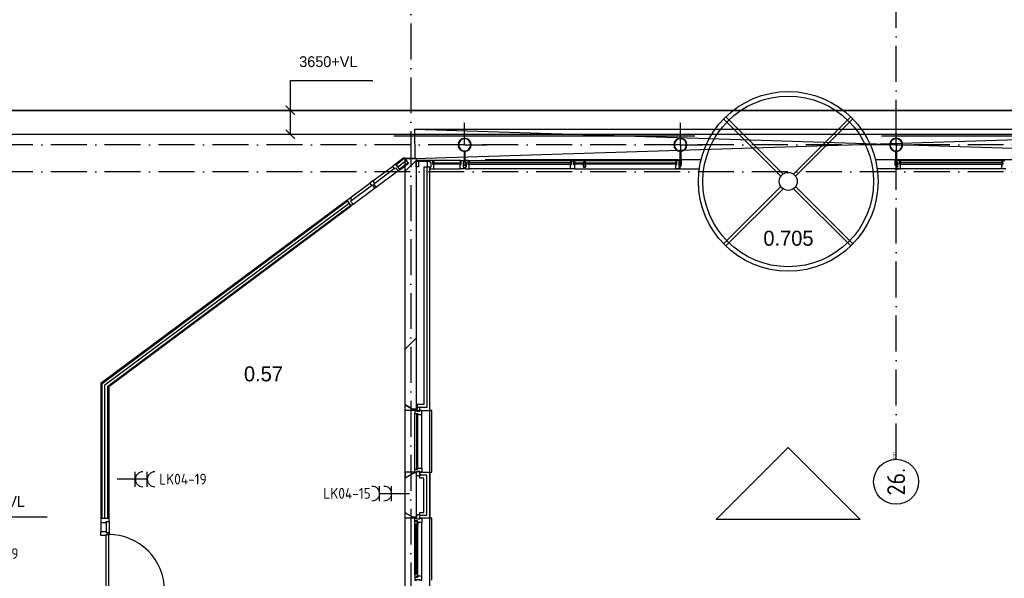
# Model space of a CAD drawing. Header units: millimetres. Extents: x -6587 to 112885, y 244 to 84344.
# Tile 13 of 47: x 27168 to 43599, y 34782 to 44109. Entities that reach past the tile are written whole.
import ezdxf
from ezdxf.enums import TextEntityAlignment as Align

# ---------------------------------------------------------------- set-up
doc = ezdxf.new("R2010")
doc.units = ezdxf.units.MM
doc.header["$LTSCALE"] = 100
doc.linetypes.add('DASHDOT', pattern=[9, 6, -1.5, 0, -1.5])
doc.layers.get('0').update_dxf_attribs({"linetype": 'CONTINUOUS'})
for name, color, linetype in [('AL$7----_STRAMIEN', 1, 'DASHDOT'), ('ALN-----_BLOCKNAAM', 2, 'CONTINUOUS'), ('BOUW', 8, 'CONTINUOUS'), ('EB62203-_ATTRIB', 2, 'CONTINUOUS'), ('EL62203-_KRACHT-WCD230', 3, 'CONTINUOUS'), ('KABELGOOT', 8, 'CONTINUOUS')]:
    doc.layers.add(name, color=color, linetype=linetype)
doc.styles.add('1_8', font='iso', dxfattribs={"width": 0.7, "height": 1.8})
doc.styles.add('BURO-018', font='BUROFONT.shx', dxfattribs={"height": 180})
doc.styles.add('BURO-025', font='BUROFONT.shx', dxfattribs={"height": 250})
doc.styles.get("Standard").update_dxf_attribs({"font": 'iso.shx'})

# ---------------------------------------------------------------- blocks, each defined once
blk = doc.blocks.new('ES3W2A')
at = {"ltscale": 0.5}
for p, q in [((1.25, 2), (-1.25, 2)), ((0, 2), (0, -3)), ((1.25, 0), (-1.25, 0))]:
    blk.add_line(p, q, dxfattribs=at)
for centre in [(0, 3.25), (0, 1.25)]:
    blk.add_arc(centre, 1.25, 180, 0, dxfattribs=at)
at = {"ltscale": 0.5, "style": '1_8'}
for tag, flags, p in [('VERMOGEN', 9, (-2.5, 5)), ('GROEP', 8, (0, 5)), ('SCHAK', 8, (2.5, 5)), ('GELIJK', 9, (5, 5)), ('TAL', 8, (2.5, 5)), ('KAST', 9, (7, 5))]:
    blk.add_attdef(tag, text='', height=1.8, rotation=90, dxfattribs=dict(at, flags=flags)).set_placement(p, align=Align.MIDDLE_CENTER)
at = {"ltscale": 0.5, "style": '1_8', "width": 0.7, "flags": 8}
blk.add_attdef('DOEL', text='', height=1.8, rotation=90, dxfattribs=at).set_placement((-2.5, 5), align=Align.MIDDLE_LEFT)
at = {"ltscale": 0.5, "style": '1_8', "flags": 9}
blk.add_attdef('M_CODE', text='', height=1.8, dxfattribs=at).set_placement((0, 0), align=Align.MIDDLE_CENTER)
blk = doc.blocks.new('RCHTBUIS80X40X3')
at = {"color": 0, "linetype": 'Continuous'}
for points in [[(20, 35.2, 0.4142136), (15.2, 40), (-15.2, 40, 0.4142136), (-20, 35.2), (-20, -35.2, 0.4142136), (-15.2, -40), (15.2, -40, 0.4142136), (20, -35.2)], [(16.8, 35.2, 0.4142136), (15.2, 36.8), (-15.2, 36.8, 0.4142136), (-16.8, 35.2), (-16.8, -35.2, 0.4142136), (-15.2, -36.8), (15.2, -36.8, 0.4142136), (16.8, -35.2)]]:
    blk.add_lwpolyline(points, format="xyb", close=True, dxfattribs=at)
blk = doc.blocks.new('1011')
at = {"layer": 'AL$7----_STRAMIEN', "color": 7, "linetype": 'Continuous'}
blk.add_circle((-750, 0), 750, dxfattribs=at)
at = {"layer": 'AL$7----_STRAMIEN', "color": 3, "linetype": 'Continuous'}
blk.add_attdef('STR-NAAM', text='', height=600, rotation=360, dxfattribs=at).set_placement((-750, 0), align=Align.MIDDLE)
at = {"layer": 'ALN-----_BLOCKNAAM', "linetype": 'Continuous'}
blk.add_text('1011', height=100, dxfattribs=at).set_placement((0, 0))

msp = doc.modelspace()

# ---------------------------------------------------------------- linework, layer by layer
at = {"layer": 'AL$7----_STRAMIEN', "color": 1}
for p, q in [((33693, 55747), (33693, 6034)), ((93993, 42019), (4580, 42019)), ((93993, 41569), (4198, 41569))]:
    msp.add_line(p, q, dxfattribs=at)
msp.add_lwpolyline([(41793, 36769), (41793, 77760)], dxfattribs=at)
msp.add_lwpolyline([(41793, 36769), (41793, 77760)], dxfattribs=at)
at = {"layer": 'BOUW'}
for p, q in [((39871, 41496), (38915, 42452)), ((39906, 41531), (38950, 42487)), ((40080, 41531), (41036, 42487)), ((40115, 41496), (41071, 42452)), ((41793, 42019), (41793, 42386)), ((33413, 42169), (38434, 42169)), ((41552, 42169), (49353, 42169)), ((34588, 41909), (34598, 41909)), ((34588, 41758), (34588, 41909)), ((34593, 42019), (34961, 42019)), ((34598, 41909), (34598, 41758)), ((41793, 42019), (41425, 42019)), ((41788, 41909), (41798, 41909)), ((41788, 41758), (41788, 41909)), ((41793, 42019), (41793, 41651)), ((41793, 42019), (42161, 42019)), ((41798, 41909), (41798, 41758)), ((33603, 37676), (33603, 41799)), ((33603, 41799), (33783, 41799)), ((33603, 41791), (33611, 41799)), ((33603, 41793), (33783, 41793)), ((33603, 41579), (33783, 41759)), ((33783, 41799), (33783, 37584)), ((34598, 41758), (34588, 41758)), ((34602, 41759), (34602, 41729)), ((34652, 41759), (34602, 41759)), ((34652, 41759), (34669, 41759)), ((34652, 41721), (34652, 41759)), ((34652, 41692), (34652, 41759)), ((34669, 41759), (36359, 41759)), ((34669, 41759), (34669, 41721)), ((38539, 41769), (34934, 41769)), ((36359, 41759), (36359, 41721)), ((36376, 41759), (36359, 41759)), ((36376, 41721), (36376, 41759)), ((36376, 41759), (36409, 41759)), ((36376, 41692), (36376, 41759)), ((36409, 41759), (36426, 41759)), ((36409, 41721), (36409, 41759)), ((36409, 41759), (36409, 41692)), ((36426, 41759), (38117, 41759)), ((36426, 41759), (36426, 41721)), ((38117, 41759), (38117, 41721)), ((38134, 41759), (38117, 41759)), ((38134, 41759), (38184, 41759)), ((38134, 41692), (38134, 41759)), ((38134, 41721), (38134, 41759)), ((38184, 41759), (38184, 41729)), ((45052, 41769), (41447, 41769)), ((41798, 41758), (41788, 41758)), ((41802, 41759), (41802, 41729)), ((41852, 41759), (41802, 41759)), ((41852, 41692), (41852, 41759)), ((41852, 41759), (41869, 41759)), ((41852, 41721), (41852, 41759)), ((41869, 41759), (43559, 41759)), ((41869, 41759), (41869, 41721)), ((43559, 41759), (43559, 41721)), ((43576, 41759), (43559, 41759)), ((43576, 41759), (43609, 41759)), ((43576, 41692), (43576, 41759)), ((43576, 41721), (43576, 41759)), ((33913, 41649), (33913, 37684)), ((34013, 41649), (33913, 41649)), ((33963, 41649), (33963, 37634)), ((33963, 41649), (33963, 37634)), ((34013, 37584), (34013, 41649)), ((34602, 41729), (34616, 41729)), ((34602, 41649), (34602, 41620)), ((34616, 41649), (34602, 41649)), ((34602, 41620), (34669, 41620)), ((34616, 41729), (34616, 41649)), ((34652, 41721), (34669, 41721)), ((34652, 41692), (34652, 41721)), ((34669, 41721), (34652, 41721)), ((34669, 41692), (34652, 41692)), ((34669, 41692), (34652, 41692)), ((36372, 41717), (34656, 41717)), ((34656, 41717), (34656, 41696)), ((34669, 41717), (34656, 41717)), ((34656, 41717), (34656, 41696)), ((34656, 41696), (36372, 41696)), ((34656, 41696), (34669, 41696)), ((34669, 41721), (34669, 41717)), ((34669, 41696), (34669, 41692)), ((34669, 41620), (34669, 41692)), ((36359, 41620), (34669, 41620)), ((36359, 41721), (36376, 41721)), ((36376, 41721), (36359, 41721)), ((36359, 41721), (36359, 41717)), ((36359, 41717), (36372, 41717)), ((36359, 41696), (36359, 41692)), ((36372, 41696), (36359, 41696)), ((36359, 41692), (36376, 41692)), ((36359, 41620), (36359, 41692)), ((36359, 41692), (36376, 41692)), ((36426, 41620), (36359, 41620)), ((36372, 41717), (36372, 41696)), ((36372, 41696), (36372, 41717)), ((36376, 41692), (36376, 41721)), ((36426, 41721), (36409, 41721)), ((36409, 41721), (36426, 41721)), ((36409, 41692), (36409, 41721)), ((36426, 41692), (36409, 41692)), ((36409, 41692), (36426, 41692)), ((36413, 41717), (38130, 41717)), ((36413, 41696), (36413, 41717)), ((36413, 41717), (36413, 41696)), ((36426, 41717), (36413, 41717)), ((38130, 41696), (36413, 41696)), ((36413, 41696), (36426, 41696)), ((36426, 41721), (36426, 41717)), ((36426, 41696), (36426, 41692)), ((36426, 41692), (36426, 41620)), ((36426, 41620), (38519, 41620)), ((36573, 41725), (36573, 41654)), ((36576, 41725), (36576, 41654)), ((36608, 41729), (36578, 41729)), ((36608, 41726), (36578, 41726)), ((36578, 41653), (36608, 41653)), ((36578, 41649), (36608, 41649)), ((36610, 41654), (36610, 41725)), ((36613, 41654), (36613, 41725)), ((38134, 41721), (38117, 41721)), ((38117, 41721), (38117, 41717)), ((38117, 41721), (38134, 41721)), ((38117, 41717), (38130, 41717)), ((38117, 41696), (38117, 41692)), ((38130, 41696), (38117, 41696)), ((38117, 41692), (38134, 41692)), ((38117, 41620), (38117, 41692)), ((38117, 41692), (38134, 41692)), ((38184, 41620), (38117, 41620)), ((38130, 41717), (38130, 41696)), ((38130, 41717), (38130, 41696)), ((38134, 41692), (38134, 41721)), ((38170, 41729), (38170, 41649)), ((38184, 41729), (38170, 41729)), ((38170, 41649), (38184, 41649)), ((38184, 41649), (38184, 41620)), ((43559, 41620), (41474, 41620)), ((41802, 41729), (41816, 41729)), ((41802, 41649), (41802, 41620)), ((41816, 41649), (41802, 41649)), ((41802, 41620), (41869, 41620)), ((41816, 41729), (41816, 41649)), ((41852, 41721), (41869, 41721)), ((41852, 41692), (41852, 41721)), ((41869, 41721), (41852, 41721)), ((41869, 41692), (41852, 41692)), ((41869, 41692), (41852, 41692)), ((43572, 41717), (41856, 41717)), ((41856, 41717), (41856, 41696)), ((41856, 41717), (41856, 41696)), ((41869, 41717), (41856, 41717)), ((41856, 41696), (43572, 41696)), ((41856, 41696), (41869, 41696)), ((41869, 41721), (41869, 41717)), ((41869, 41696), (41869, 41692)), ((41869, 41620), (41869, 41692)), ((43559, 41721), (43576, 41721)), ((43576, 41721), (43559, 41721)), ((43559, 41721), (43559, 41717)), ((43559, 41717), (43572, 41717)), ((43559, 41696), (43559, 41692)), ((43572, 41696), (43559, 41696)), ((43559, 41692), (43576, 41692)), ((43559, 41620), (43559, 41692)), ((43559, 41692), (43576, 41692)), ((43626, 41620), (43559, 41620)), ((43572, 41696), (43572, 41717)), ((43572, 41717), (43572, 41696)), ((43576, 41692), (43576, 41721)), ((34013, 8849), (34013, 41569)), ((39871, 41322), (38915, 40366)), ((39906, 41287), (38950, 40331)), ((40080, 41287), (41036, 40331)), ((40115, 41322), (41071, 40366)), ((33603, 38609), (33783, 38789)), ((33603, 37676), (33763, 37584)), ((33603, 37584), (33603, 37676)), ((33603, 35787), (33603, 37676)), ((33763, 37584), (33603, 37676)), ((33788, 37645), (33788, 37574)), ((33803, 37684), (33803, 37584)), ((33913, 37684), (33803, 37684)), ((33963, 37634), (33803, 37634)), ((33963, 37634), (33803, 37634)), ((33844, 37574), (33844, 37645)), ((33763, 37584), (33603, 37584)), ((33713, 37613), (33783, 37613)), ((33747, 37593), (33783, 37593)), ((33763, 37584), (33763, 37534)), ((33788, 37584), (33763, 37584)), ((33783, 37584), (33763, 37584)), ((33763, 37534), (33814, 37534)), ((33763, 37534), (33763, 37534)), ((33763, 36604), (33763, 37534)), ((33788, 37584), (33788, 37584)), ((33788, 37574), (33788, 37584)), ((33844, 37574), (33788, 37574)), ((33788, 37574), (33844, 37574)), ((33789, 37529), (33789, 36609)), ((33810, 37529), (33789, 37529)), ((33803, 37584), (34013, 37584)), ((33810, 36609), (33810, 37529)), ((33814, 37534), (33814, 37517)), ((33814, 37517), (33877, 37517)), ((33844, 37584), (33844, 37574)), ((33877, 37584), (33844, 37584)), ((33877, 37517), (33877, 37584)), ((33877, 37517), (33877, 37517)), ((33877, 37517), (33877, 37517)), ((33877, 37517), (33877, 37517)), ((33877, 37517), (33877, 37517)), ((33877, 36621), (33877, 37517)), ((34043, 37584), (34013, 37584)), ((34043, 36554), (34043, 37584)), ((33603, 36462), (33763, 36554)), ((33603, 36554), (33603, 36462)), ((33763, 36554), (33603, 36554)), ((33603, 36462), (33763, 36554)), ((33783, 36542), (33741, 36542)), ((33783, 36552), (33759, 36552)), ((33763, 36554), (33763, 36604)), ((33763, 36604), (33814, 36604)), ((33763, 36604), (33763, 36604)), ((33788, 36554), (33763, 36554)), ((33763, 36554), (33783, 36554)), ((33783, 36554), (33783, 35784)), ((33788, 36564), (33788, 36554)), ((33844, 36564), (33788, 36564)), ((33788, 36493), (33788, 36564)), ((33788, 36564), (33844, 36564)), ((33788, 36554), (33788, 36554)), ((33844, 36493), (33788, 36493)), ((33789, 36609), (33810, 36609)), ((33814, 36621), (33877, 36621)), ((33814, 36604), (33814, 36621)), ((33844, 36554), (33844, 36564)), ((33844, 36564), (33844, 36493)), ((33877, 36554), (33844, 36554)), ((33844, 36554), (34013, 36554)), ((33844, 36454), (33844, 36554)), ((33963, 36504), (33844, 36504)), ((33877, 36621), (33877, 36554)), ((33877, 36621), (33877, 36621)), ((33877, 36621), (33877, 36621)), ((33877, 36621), (33877, 36621)), ((33877, 36621), (33877, 36621)), ((33963, 35834), (33963, 36504)), ((34013, 36554), (34043, 36554)), ((34013, 36554), (34013, 35784)), ((33913, 36454), (33844, 36454)), ((33913, 35884), (33913, 36454)), ((33603, 33874), (33603, 35876)), ((33603, 35876), (33763, 35784)), ((33603, 35784), (33603, 35876)), ((33763, 35784), (33603, 35876)), ((33788, 35845), (33788, 35774)), ((33844, 35845), (33788, 35845)), ((33844, 35784), (33844, 35884)), ((33844, 35884), (33913, 35884)), ((33844, 35774), (33844, 35845)), ((33844, 35834), (33963, 35834)), ((33844, 35834), (33963, 35834)), ((33763, 35784), (33603, 35784)), ((33783, 35802), (33732, 35802)), ((33783, 35792), (33750, 35792)), ((33760, 35727), (33764, 35730)), ((33760, 35685), (33760, 35727)), ((33801, 35685), (33760, 35685)), ((33760, 34853), (33760, 35685)), ((33762, 35668), (33762, 35685)), ((33762, 35685), (33776, 35685)), ((33776, 35668), (33762, 35668)), ((33763, 35740), (33763, 35784)), ((33763, 35784), (33788, 35784)), ((33783, 35784), (33763, 35784)), ((33799, 35740), (33763, 35740)), ((33764, 35737), (33794, 35737)), ((33764, 35730), (33764, 35737)), ((33783, 35793), (33774, 35784)), ((33776, 35685), (33776, 35668)), ((33778, 35683), (33778, 34855)), ((33799, 35683), (33778, 35683)), ((33788, 35784), (33788, 35774)), ((33788, 35774), (33844, 35774)), ((33788, 35774), (33844, 35774)), ((33794, 35737), (33794, 35714)), ((33794, 35714), (33799, 35714)), ((33799, 35734), (33799, 35740)), ((33814, 35734), (33799, 35734)), ((33799, 35722), (33814, 35722)), ((33799, 35714), (33799, 35722)), ((33799, 34855), (33799, 35683)), ((33801, 35668), (33801, 35685)), ((33814, 35670), (33801, 35668)), ((33814, 35717), (33814, 35734)), ((33814, 35722), (33814, 35717)), ((33877, 35717), (33814, 35717)), ((33814, 35717), (33814, 35670)), ((33814, 34868), (33814, 35670)), ((33844, 35784), (33877, 35784)), ((33844, 35774), (33844, 35784)), ((34013, 35784), (33844, 35784)), ((33877, 35784), (33877, 35717)), ((33877, 34821), (33877, 35717)), ((34043, 35784), (34013, 35784)), ((34043, 34754), (34043, 35784)), ((33778, 34855), (33799, 34855))]:
    msp.add_line(p, q, dxfattribs=at)
for points in [[(33757, 42282), (33761, 41788)], [(33757, 42282), (33761, 41788)], [(49468, 42281), (33761, 41788)], [(33761, 42281), (49343, 41788)], [(33761, 42281), (49468, 42281)], [(34593, 42019), (34593, 42386)], [(38193, 42019), (38193, 42386)], [(34593, 42019), (34225, 42019)], [(38193, 42019), (37825, 42019)], [(38193, 42019), (38561, 42019)], [(38193, 42019), (38193, 41651)], [(33449, 41692), (33588, 41796)], [(33449, 41692), (33588, 41796)], [(33477, 41654), (33617, 41758)], [(34517, 41759), (34080, 41759)], [(32730, 41026), (33479, 41584)], [(33063, 41417), (33389, 41660)], [(33092, 41379), (33417, 41622)], [(33506, 41616), (33645, 41720)], [(33506, 41616), (33645, 41720)], [(34080, 41620), (34517, 41620)], [(32684, 41134), (33010, 41377)], [(32712, 41096), (33038, 41339)], [(28543, 35782), (28543, 38036), (32636, 41086)], [(28590, 35782), (28590, 38012), (32664, 41048)], [(28638, 35782), (28638, 37989), (32692, 41010)], [(38793, 35765), (39993, 36965), (41193, 35765), (38793, 35765)], [(28521, 35715), (28521, 35565)], [(28609, 35715), (28609, 35565)], [(28660, 35732), (28660, 35548)], [(28660, 35548), (28660, 35515), (28609, 35515), (28609, 35498), (28521, 35498), (28521, 35565), (28609, 35565), (28609, 35548), (28660, 35548), (28660, 35515)]]:
    msp.add_lwpolyline(points, dxfattribs=at)
for points in [[(34593, 41909, 1), (34593, 42128, 1)], [(34593, 41917, 1), (34593, 42120, 1)], [(38193, 41909, 1), (38193, 42128, 1)], [(38193, 41917, 1), (38193, 42120, 1)], [(34613, 41753, 0.414214), (34608, 41758), (34578, 41758, 0.414214), (34573, 41753), (34573, 41683, 0.414214), (34578, 41678), (34608, 41678, 0.414214), (34613, 41683)], [(34610, 41753, 0.414214), (34608, 41755), (34578, 41755, 0.414214), (34576, 41753), (34576, 41683, 0.414214), (34578, 41681), (34608, 41681, 0.414214), (34610, 41683)], [(41813, 41753, 0.414214), (41808, 41758), (41778, 41758, 0.414214), (41773, 41753), (41773, 41683, 0.414214), (41778, 41678), (41808, 41678, 0.414214), (41813, 41683)], [(41810, 41753, 0.414214), (41808, 41755), (41778, 41755, 0.414214), (41776, 41753), (41776, 41683, 0.414214), (41778, 41681), (41808, 41681, 0.414214), (41810, 41683)]]:
    msp.add_lwpolyline(points, format="xyb", close=True, dxfattribs=at)
for points in [[(38188, 41758), (38188, 41909), (38198, 41909), (38198, 41758)], [(33440, 41704), (33579, 41808), (33654, 41708), (33515, 41604)], [(33440, 41704), (33579, 41808), (33654, 41708), (33515, 41604)], [(34008, 41759), (33783, 41759), (33783, 41744), (34008, 41744)], [(33783, 41744), (33824, 41744), (33824, 41650), (33783, 41650)], [(34013, 41744), (34013, 41729), (34027, 41729), (34027, 41649), (34013, 41649), (33971, 41649), (33971, 41649), (33971, 41744)], [(34080, 41692), (34063, 41692), (34063, 41759), (34013, 41759), (34013, 41729), (34027, 41729), (34027, 41649), (34013, 41649), (34013, 41620), (34080, 41620)], [(34063, 41721), (34063, 41759), (34080, 41759), (34080, 41721)], [(34534, 41721), (34534, 41759), (34517, 41759), (34517, 41721)], [(34517, 41692), (34534, 41692), (34534, 41759), (34584, 41759), (34584, 41729), (34570, 41729), (34570, 41649), (34584, 41649), (34584, 41620), (34517, 41620)], [(33443, 41700), (33389, 41660), (33417, 41622), (33439, 41638), (33479, 41584), (33511, 41608)], [(34080, 41721), (34080, 41717), (34067, 41717), (34067, 41696), (34080, 41696), (34080, 41692), (34063, 41692), (34063, 41721)], [(34067, 41696), (34067, 41717), (34530, 41717), (34530, 41696)], [(34517, 41721), (34517, 41717), (34530, 41717), (34530, 41696), (34517, 41696), (34517, 41692), (34534, 41692), (34534, 41721)], [(33063, 41417), (33010, 41377), (33038, 41339), (33051, 41349), (33091, 41295), (33118, 41315), (33078, 41369), (33092, 41379)], [(28528, 35782), (28528, 38044), (32627, 41098), (32701, 40998), (28653, 37981), (28653, 35782)], [(32630, 41094), (32684, 41134), (32712, 41096), (32690, 41080), (32730, 41026), (32698, 41002)], [(28609, 35715), (28609, 35732), (28660, 35732), (28660, 35782), (28521, 35782), (28521, 35715)], [(28609, 35515), (28649, 35515), (28649, 34581), (28609, 34581)], [(33760, 34811), (33764, 34808), (33764, 34801), (33794, 34801), (33794, 34824), (33799, 34824), (33799, 34816), (33814, 34816), (33814, 34821), (33814, 34868), (33801, 34870), (33801, 34853), (33760, 34853)], [(33762, 34853), (33776, 34853), (33776, 34870), (33762, 34870)], [(33763, 34754), (33788, 34754), (33788, 34764), (33844, 34764), (33844, 34754), (33877, 34754), (33877, 34821), (33814, 34821), (33814, 34804), (33799, 34804), (33799, 34798), (33763, 34798)]]:
    msp.add_lwpolyline(points, close=True, dxfattribs=at)
msp.add_lwpolyline([(28649, 34581), (29583, 34581, 0.414214), (28649, 35515, 0.414214)], format="xyb", dxfattribs=at)
for radius in [1500, 1425, 150]:
    msp.add_circle((39993, 41409), radius, dxfattribs=at)
for centre, radius, start, end in [((41793, 42019), 110, 90, 270), ((41793, 42019), 102, 90, 270), ((41793, 42019), 110, 270, 90), ((41793, 42019), 102, 270, 90), ((36578, 41725), 4.8, 90, 180), ((36578, 41654), 4.8, 180, 270), ((36578, 41725), 1.6, 90, 180), ((36578, 41654), 1.6, 180, 270), ((36608, 41725), 4.8, 0, 90), ((36608, 41725), 1.6, 0, 90), ((36608, 41654), 4.8, 270, 0), ((36608, 41654), 1.6, 270, 0)]:
    msp.add_arc(centre, radius, start, end, dxfattribs=at)
at = {"layer": 'KABELGOOT', "color": 8}
for p, q in [((31686, 43096, 3650), (33061, 43096, 3650)), ((31686, 42196, 3650), (31686, 43096, 3650)), ((49597, 42595, 3710), (25387, 42595, 3710)), ((25387, 42595, 3650), (49597, 42595, 3650)), ((31761, 42521, 3650), (31611, 42671, 3650)), ((31761, 42121, 3650), (31611, 42271, 3650)), ((25387, 42195, 3650), (49597, 42195, 3650)), ((25387, 42195, 3710), (49597, 42195, 3710)), ((26249, 35809, 3650), (27624, 35809, 3650))]:
    msp.add_line(p, q, dxfattribs=at)

# ---------------------------------------------------------------- block references
at = {"layer": 'BOUW'}
msp.add_blockref('RCHTBUIS80X40X3', (38193, 41718), dxfattribs=at)
at = {"layer": 'BOUW', "xscale": 0.5, "yscale": 0.5, "zscale": 0.5, "rotation": 90}
msp.add_blockref('1011', (41793, 36769), dxfattribs=at).add_auto_attribs({'STR-NAAM': '26.'})
msp.add_blockref('1011', (41793, 36769), dxfattribs=at).add_auto_attribs({'STR-NAAM': '26.'})
at = {"layer": 'EL62203-_KRACHT-WCD230'}
ref = msp.add_blockref('ES3W2A', (29097, 36435, 1050), dxfattribs=dict(at, xscale=100, yscale=100, zscale=100, rotation=270))
ref.add_attrib('GROEP', 'LK04-19', dxfattribs={"layer": 'EB62203-_ATTRIB', "color": 1, "height": 180, "style": '1_8', "flags": 8}).set_placement((29496, 36438, 1050), align=Align.MIDDLE_LEFT)
ref = msp.add_blockref('ES3W2A', (33370, 36198, 1050), dxfattribs=dict(at, xscale=-100, yscale=100, zscale=100, rotation=90))
ref.add_attrib('GROEP', 'LK04-15', dxfattribs={"layer": 'EB62203-_ATTRIB', "color": 1, "height": 180, "style": '1_8', "flags": 8}).set_placement((32235, 36201, 1050), align=Align.MIDDLE_LEFT)
ref = msp.add_blockref('ES3W2A', (25956, 35192, 1050), dxfattribs=dict(at, xscale=100, yscale=100, zscale=100, rotation=270))
ref.add_attrib('GROEP', 'LK04-19', dxfattribs={"layer": 'EB62203-_ATTRIB', "color": 1, "height": 180, "style": '1_8', "flags": 8}).set_placement((26355, 35195, 1050), align=Align.MIDDLE_LEFT)

# ---------------------------------------------------------------- texts
at = {"layer": 'BOUW', "style": 'BURO-025'}
for s, p in [('0.705', (39578, 40335)), ('0.57', (30910, 38071))]:
    msp.add_text(s, height=250, dxfattribs=at).set_placement(p)
at = {"layer": 'KABELGOOT', "color": 8, "style": 'BURO-018'}
for p in [(32318, 43408, 3650), (26770, 36065, 3650)]:
    msp.add_text('3650+VL', height=180, dxfattribs=at).set_placement(p, align=Align.MIDDLE)

doc.saveas('drawing.dxf')
